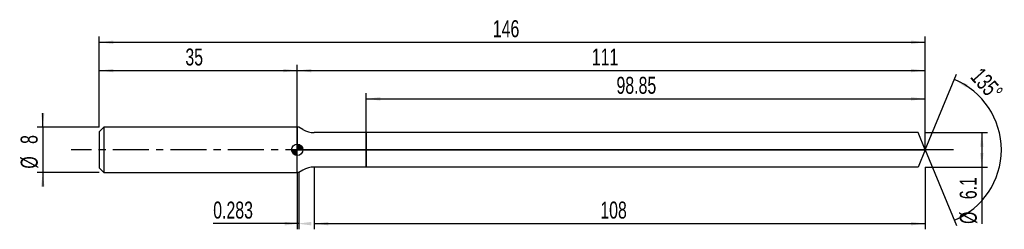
# Model space of a CAD drawing. Extents: x -14 to 160, y -14 to 23.
import ezdxf
from ezdxf.enums import TextEntityAlignment as Align

# ---------------------------------------------------------------- set-up
doc = ezdxf.new("R2010")
doc.units = 0
doc.linetypes.add('CENTER', pattern=[10.16, 6.35, -1.27, 1.27, -1.27])
doc.layers.get('0').update_dxf_attribs({"linetype": 'CONTINUOUS'})
for name, color, linetype in [('1', 4, 'CONTINUOUS'), ('2', 7, 'CONTINUOUS'), ('4', 2, 'CENTER'), ('CUT', 1, 'CONTINUOUS'), ('NOCUT', 7, 'CONTINUOUS'), ('SK1', 4, 'CONTINUOUS'), ('SK2', 7, 'CONTINUOUS'), ('SK4', 2, 'CENTER')]:
    doc.layers.add(name, color=color, linetype=linetype)
doc.dimstyles.new('SLDDIMSTYLE0', dxfattribs={"dimtxt": 3, "dimasz": 2.5, "dimexe": 0, "dimexo": 0.0625, "dimgap": 0.75, "dimtad": 1, "dimrnd": 1e-09, "dimzin": 12, "dimsah": 1, "dimcen": 0.09, "dimazin": 3, "dimtfac": 1, "dimtofl": 0, "dimtmove": 0, "dimatfit": 3})
doc.dimstyles.new('SLDDIMSTYLE1', dxfattribs={"dimtxt": 3, "dimasz": 2.5, "dimexe": 0, "dimexo": 0.0625, "dimgap": 0.75, "dimtad": 1, "dimrnd": 1e-09, "dimsah": 1, "dimcen": 0.09, "dimazin": 3, "dimtfac": 1, "dimtofl": 0, "dimtmove": 0, "dimatfit": 3})
doc.dimstyles.new('SLDDIMSTYLE2', dxfattribs={"dimtxt": 3, "dimasz": 2.5, "dimexe": 0, "dimexo": 0.0625, "dimgap": 0.75, "dimtad": 1, "dimzin": 12, "dimsah": 1, "dimcen": 0.09, "dimazin": 3, "dimtfac": 1, "dimtofl": 0, "dimtmove": 0, "dimatfit": 3})
doc.dimstyles.new('SLDDIMSTYLE3', dxfattribs={"dimtxt": 3, "dimasz": 2.5, "dimexe": 0, "dimexo": 0.0625, "dimgap": 0.75, "dimtad": 1, "dimrnd": 1e-09, "dimzin": 12, "dimsah": 1, "dimcen": 0.09, "dimazin": 3, "dimtfac": 1, "dimtmove": 0, "dimatfit": 3})

# ---------------------------------------------------------------- blocks, each defined once
blk = doc.blocks.new('_D')
at = {"layer": '2'}
for p, q in [((38, -3.05), (38, -14.05)), ((146, -3.05), (146, -14.05)), ((38, -13.05), (146, -13.05))]:
    blk.add_line(p, q, dxfattribs=at)
for points in [[(38, -13.05), (40.5, -13.36), (40.5, -12.74)], [(146, -13.05), (143.5, -12.74), (143.5, -13.36)]]:
    blk.add_solid(points, dxfattribs=at)
at = {"layer": '2', "width": 0.7}
blk.add_text('108', height=3, dxfattribs=at).set_placement((88.56, -13.05), align=Align.BOTTOM_LEFT)
blk = doc.blocks.new('_D_1')
at = {"layer": '2'}
for p, q in [((146, 3.05), (157, 3.05)), ((156, 3.05), (156, -3.05)), ((146, -3.05), (157, -3.05)), ((156, -3.05), (156, -13.1))]:
    blk.add_line(p, q, dxfattribs=at)
for points in [[(156, 3.05), (155.69, 0.55), (156.31, 0.55)], [(156, -3.05), (156.31, -0.55), (155.69, -0.55)]]:
    blk.add_solid(points, dxfattribs=at)
at = {"layer": '2', "width": 0.7}
for s, p in [('6.1', (155.99, -8.73)), ('%%c', (156, -13.1))]:
    blk.add_text(s, height=3, rotation=90, dxfattribs=at).set_placement(p, align=Align.BOTTOM_LEFT)
blk = doc.blocks.new('_D_2')
at = {"layer": '2'}
for p, q in [((35, -4), (35, -14.05)), ((35.28, -4), (35.28, -14.05)), ((35, -13.05), (20.13, -13.05)), ((35.28, -13.05), (35, -13.05))]:
    blk.add_line(p, q, dxfattribs=at)
for points in [[(35.28, -13.05), (32.78, -12.74), (32.78, -13.36)], [(35, -13.05), (37.5, -13.36), (37.5, -12.74)]]:
    blk.add_solid(points, dxfattribs=at)
at = {"layer": '2', "width": 0.7}
blk.add_text('0.283', height=3, dxfattribs=at).set_placement((20.13, -13.05), align=Align.BOTTOM_LEFT)
blk = doc.blocks.new('_D_3')
at = {"layer": '2'}
for p, q in [((47.15, 3.05), (47.15, 10)), ((47.15, 9), (146, 9)), ((146, 3.05), (146, 10))]:
    blk.add_line(p, q, dxfattribs=at)
for points in [[(47.15, 9), (49.65, 8.69), (49.65, 9.31)], [(146, 9), (143.5, 9.31), (143.5, 8.69)]]:
    blk.add_solid(points, dxfattribs=at)
at = {"layer": '2', "width": 0.7}
blk.add_text('98.85', height=3, dxfattribs=at).set_placement((91.42, 9), align=Align.BOTTOM_LEFT)
blk = doc.blocks.new('_D_4')
at = {"layer": '2'}
for q in [(151.53, 13.35), (151.53, -13.35)]:
    blk.add_line((146, 0), q, dxfattribs=at)
blk.add_arc((146, 0), 13.45, 292.4944, 67.5056, dxfattribs=at)
for points in [[(151.15, 12.43), (153.22, 10.99), (153.5, 11.54)], [(151.15, -12.43), (153.5, -11.54), (153.22, -10.99)]]:
    blk.add_solid(points, dxfattribs=at)
at = {"layer": '2', "width": 0.7}
blk.add_text('135°', height=3, rotation=-48.0128, dxfattribs=at).set_placement((153.15, 12.17), align=Align.BOTTOM_LEFT)
blk = doc.blocks.new('_D_5')
at = {"layer": 'SK2'}
for p, q in [((0, 4), (0, 20)), ((146, 4), (146, 20)), ((0, 19), (146, 19))]:
    blk.add_line(p, q, dxfattribs=at)
for points in [[(0, 19), (2.5, 18.69), (2.5, 19.31)], [(146, 19), (143.5, 19.31), (143.5, 18.69)]]:
    blk.add_solid(points, dxfattribs=at)
at = {"layer": 'SK2', "width": 0.7}
blk.add_text('146', height=3, dxfattribs=at).set_placement((69.56, 19), align=Align.BOTTOM_LEFT)
blk = doc.blocks.new('_D_6')
at = {"layer": 'SK2'}
for p, q in [((0, 4), (0, 15)), ((0, 14), (35, 14)), ((35, 4), (35, 15))]:
    blk.add_line(p, q, dxfattribs=at)
for points in [[(0, 14), (2.5, 13.69), (2.5, 14.31)], [(35, 14), (32.5, 14.31), (32.5, 13.69)]]:
    blk.add_solid(points, dxfattribs=at)
at = {"layer": 'SK2', "width": 0.7}
blk.add_text('35', height=3, dxfattribs=at).set_placement((15.21, 14), align=Align.BOTTOM_LEFT)
blk = doc.blocks.new('_D_7')
at = {"layer": 'SK2'}
for p, q in [((35, 0), (35, 15)), ((35, 14), (146, 14)), ((146, 0), (146, 15))]:
    blk.add_line(p, q, dxfattribs=at)
for points in [[(35, 14), (37.5, 13.69), (37.5, 14.31)], [(146, 14), (143.5, 14.31), (143.5, 13.69)]]:
    blk.add_solid(points, dxfattribs=at)
at = {"layer": 'SK2', "width": 0.7}
blk.add_text('111', height=3, dxfattribs=at).set_placement((87.06, 14), align=Align.BOTTOM_LEFT)
blk = doc.blocks.new('_D_8')
at = {"layer": 'SK2'}
for p, q in [((-10, 4), (-10, 6.5)), ((0, 4), (-11, 4)), ((-10, 4), (-10, -4)), ((0, -4), (-11, -4)), ((-10, -4), (-10, -6.5))]:
    blk.add_line(p, q, dxfattribs=at)
for points in [[(-10, 4), (-9.69, 6.5), (-10.31, 6.5)], [(-10, -4), (-10.31, -6.5), (-9.69, -6.5)]]:
    blk.add_solid(points, dxfattribs=at)
at = {"layer": 'SK2', "width": 0.7}
for s, p in [('8', (-10.01, 1.04)), ('%%c', (-10, -3.33))]:
    blk.add_text(s, height=3, rotation=90, dxfattribs=at).set_placement(p, align=Align.BOTTOM_LEFT)
blk = doc.blocks.new('*U11')
at = {"color": 0, "linetype": 'CONTINUOUS'}
for points in [[(0, 0), (0, 1), (0.2, 0)], [(0.2, 0), (0, 1), (0.2, 0.98)], [(0.2, 0), (0.2, 0.98), (0.38, 0)], [(0.38, 0), (0.2, 0.98), (0.38, 0.92)], [(0.38, 0), (0.38, 0.92), (0.56, 0)], [(0.56, 0), (0.38, 0.92), (0.56, 0.83)], [(0.56, 0), (0.56, 0.83), (0.71, 0)], [(0.71, 0), (0.56, 0.83), (0.71, 0.71)], [(0.71, 0), (0.71, 0.71), (0.83, 0)], [(0.83, 0), (0.71, 0.71), (0.83, 0.56)], [(0.83, 0), (0.83, 0.56), (0.92, 0)], [(0.92, 0), (0.83, 0.56), (0.92, 0.38)], [(0.92, 0), (0.92, 0.38), (0.98, 0)], [(0.98, 0), (0.92, 0.38), (0.98, 0.2)], [(0.98, 0), (0.98, 0.2), (1, 0)]]:
    blk.add_solid(points, dxfattribs=at)
blk = doc.blocks.new('*U12')
at = {"color": 0, "linetype": 'CONTINUOUS'}
for points in [[(-0.98, -0.17), (-1, 0), (-0.98, 0)], [(-0.98, -0.17), (-0.98, 0), (-0.94, -0.34)], [(-0.94, -0.34), (-0.98, 0), (-0.94, 0)], [(-0.94, -0.34), (-0.94, 0), (-0.87, -0.5)], [(-0.87, -0.5), (-0.94, 0), (-0.87, 0)], [(-0.87, -0.5), (-0.87, 0), (-0.77, -0.64)], [(-0.77, -0.64), (-0.87, 0), (-0.77, 0)], [(-0.77, -0.64), (-0.77, 0), (-0.64, -0.77)], [(-0.64, -0.77), (-0.77, 0), (-0.64, 0)], [(-0.64, -0.77), (-0.64, 0), (-0.5, -0.87)], [(-0.5, -0.87), (-0.64, 0), (-0.5, 0)], [(-0.5, -0.87), (-0.5, 0), (-0.34, -0.94)], [(-0.34, -0.94), (-0.5, 0), (-0.34, 0)], [(-0.34, -0.94), (-0.34, 0), (-0.17, -0.98)], [(-0.17, -0.98), (-0.34, 0), (-0.17, 0)], [(-0.17, -0.98), (-0.17, 0), (0, -1)], [(0, -1), (-0.17, 0), (0, 0)]]:
    blk.add_solid(points, dxfattribs=at)
blk = doc.blocks.new('SW_DOWELSYMBOL_0')
at = {"layer": 'SK1', "color": 0}
blk.add_circle((0, 0), 1, dxfattribs=at)
at = {"color": 0, "linetype": 'CONTINUOUS'}
for name in ['*U12', '*U11']:
    blk.add_blockref(name, (0, 0), dxfattribs=at)

msp = doc.modelspace()

# ---------------------------------------------------------------- linework, layer by layer
at = {"layer": '1'}
for p, q in [((35.283, 4), (35, 4)), ((35, 4), (35, 0)), ((36, 3.586), (35.283, 4)), ((47.15, 3.05), (38, 3.05)), ((144.737, 3.05), (47.15, 3.05)), ((47.15, 3.05), (47.15, 0)), ((47.15, 0), (47.15, 3.05)), ((146, 0), (144.737, 3.05)), ((35, -4), (35, 0)), ((47.15, -3.05), (47.15, 0)), ((47.15, 0), (47.15, -3.05)), ((146, 0), (144.737, -3.05)), ((47.15, -3.05), (38, -3.05)), ((144.737, -3.05), (47.15, -3.05)), ((35.283, -4), (35, -4)), ((36, -3.586), (35.283, -4))]:
    msp.add_line(p, q, dxfattribs=at)
for centre, start, end in [((38, 7.05), 240, 270), ((38, -7.05), 90, 120)]:
    msp.add_arc(centre, 4, start, end, dxfattribs=at)
at = {"layer": '4'}
msp.add_line((146, 0), (35, 0), dxfattribs=at)
at = {"layer": 'CUT'}
for p, q in [((144.737, 3.05), (47.15, 3.05)), ((47.15, 3.05), (47.15, 0)), ((146, 0), (144.737, 3.05)), ((47.15, 0), (146, 0))]:
    msp.add_line(p, q, dxfattribs=at)
at = {"layer": 'NOCUT'}
for p, q in [((35.283, 4), (35, 4)), ((35, 4), (35, 0)), ((36, 3.586), (35.283, 4)), ((47.15, 3.05), (38, 3.05)), ((47.15, 0), (47.15, 3.05)), ((35, 0), (47.15, 0))]:
    msp.add_line(p, q, dxfattribs=at)
msp.add_arc((38, 7.05), 4, 240, 270, dxfattribs=at)
at = {"layer": 'SK1'}
for p, q in [((0.8, 4), (0, 3.2)), ((35, 4), (0.8, 4)), ((0.8, 4), (0.8, -4)), ((0, 3.2), (0, 0)), ((0, 0), (0, -3.2)), ((0, -3.2), (0.8, -4)), ((0.8, -4), (35, -4))]:
    msp.add_line(p, q, dxfattribs=at)
msp.add_circle((35, 0), 1, dxfattribs=at)
at = {"layer": 'SK4'}
msp.add_line((151, 0), (-5, 0), dxfattribs=at)

# ---------------------------------------------------------------- block references
at = {"layer": 'SK1'}
msp.add_blockref('SW_DOWELSYMBOL_0', (35, 0), dxfattribs=at)

# ---------------------------------------------------------------- texts
at = {"layer": 'SK2', "width": 0.7}
msp.add_text('AP1', height=0.05, dxfattribs=at).set_placement((35, -0.018), align=Align.BOTTOM_LEFT)

# ---------------------------------------------------------------- dimensions: what is measured, and where the dimension line sits
at = {"layer": '2'}
dim = msp.add_angular_dim_2l(base=(159.454, 0), line1=((146, 0), (144.737, 3.05)), line2=((144.737, -3.05), (146, 0)), dimstyle='SLDDIMSTYLE2', dxfattribs=at)
dim.commit()
dim.dimension.update_dxf_attribs({"geometry": '_D_4', "text_midpoint": (156, 9), "dimtype": 162})
for base, p1, p2, dimstyle, picture, middle in [((146, 9), (47.15, 3.05), (146, 3.05), 'SLDDIMSTYLE0', '_D_3', (96.575, 9)), ((146, -13.05), (38, -3.05), (146, -3.05), 'SLDDIMSTYLE0', '_D', (92, -13.05)), ((35, -13.05), (35.283, -4), (35, -4), 'SLDDIMSTYLE1', '_D_2', (25.283, -13.05))]:
    dim = msp.add_linear_dim(base=base, p1=p1, p2=p2, dimstyle=dimstyle, dxfattribs=at)
    dim.commit()
    dim.dimension.update_dxf_attribs({"geometry": picture, "text_midpoint": middle, "dimtype": 160})
dim = msp.add_linear_dim(base=(156, -3.05), p1=(146, 3.05), p2=(146, -3.05), angle=90, text='%%c<>', dimstyle='SLDDIMSTYLE0', dxfattribs=at)
dim.commit()
dim.dimension.update_dxf_attribs({"geometry": '_D_1', "text_midpoint": (156, -8.05), "dimtype": 160})
at = {"layer": 'SK2'}
for base, p1, p2, picture, middle in [((146, 19), (0, 4), (146, 4), '_D_5', (73, 19)), ((35, 14), (0, 4), (35, 4), '_D_6', (17.5, 14)), ((146, 14), (35, 0), (146, 0), '_D_7', (90.5, 14))]:
    dim = msp.add_linear_dim(base=base, p1=p1, p2=p2, dimstyle='SLDDIMSTYLE0', dxfattribs=at)
    dim.commit()
    dim.dimension.update_dxf_attribs({"geometry": picture, "text_midpoint": middle, "dimtype": 160})
dim = msp.add_linear_dim(base=(-10, -4), p1=(0, 4), p2=(0, -4), angle=90, text='%%c<>', dimstyle='SLDDIMSTYLE3', dxfattribs=at)
dim.commit()
dim.dimension.update_dxf_attribs({"geometry": '_D_8', "text_midpoint": (-10, 0), "dimtype": 160})

doc.saveas('drawing.dxf')
